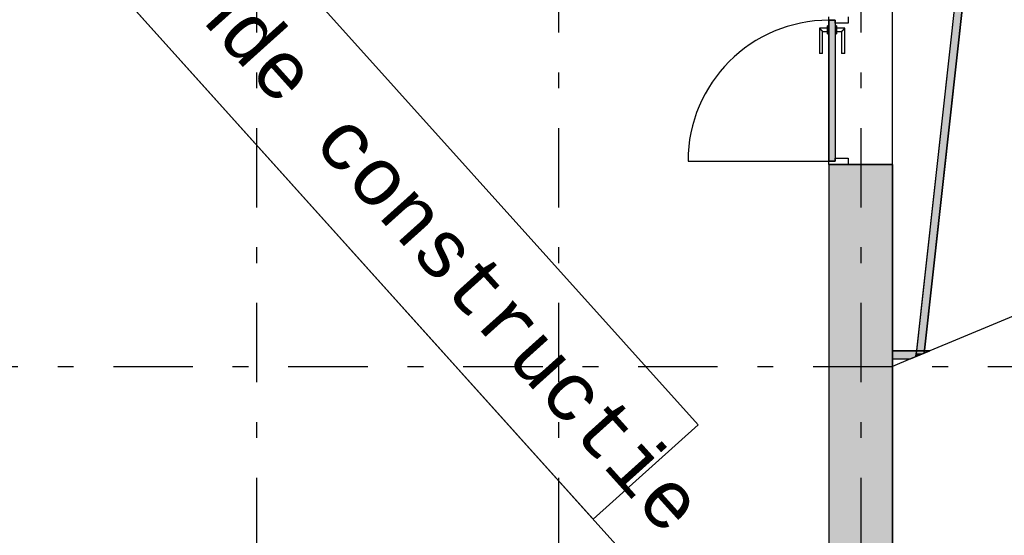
# Model space of a CAD drawing. Extents: x 2 to 87, y -108 to 11.
# Tile 122 of 256: x 27.84 to 34.03, y -71.47 to -68.23. Entities that reach past the tile are written whole.
import ezdxf

# ---------------------------------------------------------------- set-up
doc = ezdxf.new("R2010")
doc.units = 0
doc.header["$MEASUREMENT"] = 0
doc.linetypes.add('DASHDOT', pattern=[1, 0.5, -0.25, 0, -0.25])
for name, color, linetype in [('10', 7, 'CONTINUOUS'), ('13', 7, 'CONTINUOUS'), ('16', 7, 'CONTINUOUS'), ('2', 7, 'CONTINUOUS'), ('25', 7, 'CONTINUOUS'), ('30', 7, 'CONTINUOUS'), ('5', 7, 'CONTINUOUS'), ('6', 7, 'CONTINUOUS'), ('8', 7, 'CONTINUOUS')]:
    doc.layers.add(name, color=color, linetype=linetype)
doc.styles.add('MONOTXT', font='MONOTXT', dxfattribs={"height": 0.2})

# ---------------------------------------------------------------- blocks, each defined once
blk = doc.blocks.new('*N206')
at = {"layer": '8', "color": 62, "linetype": 'Continuous'}
for p, q in [((-0.16, 0.745), (-0.2, 0.745)), ((-0.2, 0.745), (-0.2, -0.141)), ((-0.16, 0.745), (-0.16, -0.141)), ((-0.16, -0.141), (-0.2, -0.141))]:
    blk.add_line(p, q, dxfattribs=at)
for points in [[(-0.16, 0.745), (-0.2, 0.745), (-0.2, -0.141)], [(-0.16, 0.745), (-0.16, -0.141), (-0.2, -0.141)], [(-0.2, 0.745), (-0.2, 0.745), (-0.2, -0.141)], [(-0.16, 0.745), (-0.16, 0.745), (-0.16, -0.141)]]:
    blk.add_solid(points, dxfattribs=at)

msp = doc.modelspace()

# ---------------------------------------------------------------- linework, layer by layer
at = {"layer": '10', "color": 7, "linetype": 'Continuous'}
msp.add_line((9.8169, -47.3155), (49.3917, -91.3265), dxfattribs=at)
at = {"layer": '10', "color": 2, "linetype": 'Continuous'}
msp.add_lwpolyline([(23.594, -61.3104), (32.1051, -70.7756), (31.4455, -71.3686), (22.9345, -61.9035)], close=True, dxfattribs=at)
at = {"layer": '13', "color": 62, "linetype": 'Continuous'}
for p, q in [((36.9276, -68.9075), (33.5612, -70.3101)), ((33.4412, -70.3601), (33.3276, -70.4075))]:
    msp.add_line(p, q, dxfattribs=at)
at = {"layer": '16', "color": 62, "linetype": 'Continuous'}
msp.add_line((32.0416, -69.1155), (32.9276, -69.1155), dxfattribs=at)
msp.add_arc((32.9276, -69.1155), 0.886, 90, 180, dxfattribs=at)
at = {"layer": '2', "color": 62, "linetype": 'Continuous'}
for p, q in [((33.3276, -75.0075), (33.3276, -65.1024)), ((32.9276, -69.1375), (32.9276, -75.0075)), ((33.3276, -69.1375), (32.9276, -69.1375))]:
    msp.add_line(p, q, dxfattribs=at)
at = {"layer": '25', "color": 62, "linetype": 'Continuous'}
for p, q in [((33.8624, -66.8414), (33.5961, -69.2439)), ((33.9127, -66.8414), (33.6464, -69.2439)), ((32.9276, -69.1375), (33.3276, -69.1375)), ((32.9276, -69.1375), (32.9276, -75.0075)), ((33.3276, -69.1375), (33.3276, -75.0075)), ((33.5961, -69.2439), (33.4763, -70.3245)), ((33.6464, -69.2439), (33.5266, -70.3245)), ((33.3276, -70.3101), (33.5612, -70.3101)), ((33.3276, -70.3101), (33.3276, -70.3601)), ((33.5612, -70.3101), (33.4412, -70.3601)), ((33.5266, -70.3245), (33.4739, -70.3465)), ((33.4739, -70.3465), (33.4763, -70.3245)), ((33.3276, -70.3601), (33.4412, -70.3601))]:
    msp.add_line(p, q, dxfattribs=at)
for points in [[(33.8624, -66.8414), (33.5961, -69.2439), (33.6464, -69.2439)], [(33.8624, -66.8414), (33.9127, -66.8414), (33.6464, -69.2439)], [(32.9276, -69.1375), (32.9276, -69.1375), (33.3276, -69.1375)], [(32.9276, -69.1375), (32.9276, -75.0075), (33.3276, -75.0075)], [(32.9276, -69.1375), (33.3276, -69.1375), (33.3276, -75.0075)], [(33.5961, -69.2439), (33.4763, -70.3245), (33.5266, -70.3245)], [(33.5961, -69.2439), (33.6464, -69.2439), (33.5266, -70.3245)], [(33.3276, -70.3101), (33.3276, -70.3101), (33.5612, -70.3101)], [(33.3276, -70.3101), (33.3276, -70.3601), (33.4412, -70.3601)], [(33.3276, -70.3101), (33.5612, -70.3101), (33.4412, -70.3601)], [(33.4763, -70.3245), (33.5266, -70.3245), (33.4739, -70.3465)], [(33.3276, -70.3601), (33.3276, -70.3601), (33.4412, -70.3601)]]:
    msp.add_solid(points, dxfattribs=at)
at = {"layer": '30', "color": 62, "linetype": 'Continuous'}
for p, q in [((32.9276, -68.2295), (32.9276, -68.2075)), ((32.9676, -68.2295), (32.9276, -68.2295)), ((32.9676, -68.2475), (32.9676, -68.2295)), ((33.0476, -68.2075), (33.0476, -68.2475)), ((33.0476, -68.2475), (32.9676, -68.2475)), ((32.9676, -69.0975), (33.0476, -69.0975)), ((32.9676, -69.1155), (32.9676, -69.0975)), ((33.0476, -69.0975), (33.0476, -69.1375)), ((32.9276, -69.1155), (32.9676, -69.1155)), ((32.9276, -69.1375), (32.9276, -69.1155))]:
    msp.add_line(p, q, dxfattribs=at)
at = {"layer": '5', "color": 7, "linetype": 'DASHDOT'}
for p, q in [((29.3276, -7.3075), (29.3276, -96.5075)), ((31.2276, -7.3075), (31.2276, -96.5075)), ((33.1276, -7.3075), (33.1276, -96.5075)), ((7.5276, -70.4075), (52.6276, -70.4075))]:
    msp.add_line(p, q, dxfattribs=at)
at = {"layer": '6', "color": 62, "linetype": 'Continuous'}
for p, q in [((33.5266, -70.3245), (33.9127, -66.8414)), ((33.8569, -66.8914), (33.4739, -70.3465)), ((33.5612, -70.3101), (33.3276, -70.3101)), ((33.4412, -70.3601), (33.5612, -70.3101)), ((33.3276, -70.3601), (33.4412, -70.3601))]:
    msp.add_line(p, q, dxfattribs=at)
at = {"layer": '8', "color": 62, "linetype": 'Continuous'}
for p, q in [((32.9276, -68.2295), (32.9676, -68.2295)), ((32.9276, -69.1155), (32.9276, -68.2295)), ((32.9676, -68.2295), (32.9676, -69.1155)), ((32.9196, -68.2795), (32.8676, -68.2795)), ((32.8676, -68.2795), (32.8676, -68.4395)), ((32.9276, -68.2645), (32.9196, -68.2645)), ((32.9196, -68.3145), (32.9196, -68.2645)), ((32.9756, -68.2645), (32.9676, -68.2645)), ((32.9756, -68.2645), (32.9756, -68.3145)), ((33.0276, -68.2795), (32.9756, -68.2795)), ((33.0276, -68.4395), (33.0276, -68.2795)), ((32.8876, -68.2995), (32.9196, -68.2995)), ((32.8876, -68.4395), (32.8876, -68.2995)), ((32.9196, -68.3145), (32.9276, -68.3145)), ((32.9676, -68.3145), (32.9756, -68.3145)), ((32.9756, -68.2995), (33.0076, -68.2995)), ((33.0076, -68.2995), (33.0076, -68.4395)), ((32.8876, -68.4395), (32.8676, -68.4395)), ((33.0276, -68.4395), (33.0076, -68.4395)), ((32.9676, -69.1155), (32.9276, -69.1155))]:
    msp.add_line(p, q, dxfattribs=at)
for points in [[(32.8677, -68.2795), (32.8677, -68.2796), (32.8677, -68.2796), (32.8677, -68.2796), (32.8677, -68.2796), (32.8677, -68.2796), (32.8677, -68.2796), (32.8677, -68.2796), (32.8677, -68.2796), (32.8677, -68.2796), (32.8677, -68.2796), (32.8677, -68.2796), (32.8677, -68.2796), (32.8677, -68.2796), (32.8677, -68.2796), (32.8677, -68.2796), (32.8677, -68.2796), (32.8677, -68.2796), (32.8677, -68.2796), (32.8677, -68.2796), (32.8677, -68.2796), (32.8677, -68.2796), (32.8677, -68.2796), (32.8677, -68.2796), (32.8677, -68.2796), (32.8677, -68.2796), (32.8677, -68.2796), (32.8677, -68.2796), (32.8678, -68.2797), (32.8678, -68.2797), (32.8678, -68.2797), (32.8678, -68.2797), (32.8678, -68.2797), (32.8678, -68.2797), (32.8678, -68.2797), (32.8678, -68.2797), (32.8678, -68.2797), (32.8678, -68.2797), (32.8678, -68.2797), (32.8678, -68.2797), (32.8678, -68.2797), (32.8678, -68.2797), (32.8678, -68.2797), (32.8678, -68.2797), (32.8678, -68.2797), (32.8678, -68.2797), (32.8679, -68.2797), (32.8679, -68.2798), (32.8679, -68.2798), (32.8679, -68.2798), (32.8679, -68.2798), (32.8679, -68.2798), (32.8679, -68.2798), (32.8679, -68.2798), (32.8679, -68.2798), (32.8679, -68.2798), (32.8679, -68.2798), (32.8679, -68.2798), (32.8679, -68.2798), (32.8679, -68.2798), (32.8679, -68.2798), (32.8679, -68.2798), (32.868, -68.2799), (32.8681, -68.28), (32.8681, -68.28), (32.8681, -68.28), (32.8681, -68.28), (32.8681, -68.28), (32.8681, -68.28), (32.8681, -68.28), (32.8681, -68.28), (32.8681, -68.28), (32.8681, -68.28), (32.8681, -68.28), (32.8682, -68.28), (32.8682, -68.2801), (32.8682, -68.2801), (32.8682, -68.2801), (32.8682, -68.2801), (32.8682, -68.2801), (32.8682, -68.2801), (32.8682, -68.2801), (32.8682, -68.2801), (32.8682, -68.2801), (32.8682, -68.2801), (32.8683, -68.2802), (32.8683, -68.2802), (32.8683, -68.2802), (32.8683, -68.2802), (32.8683, -68.2802), (32.8683, -68.2802), (32.8683, -68.2802), (32.8683, -68.2802), (32.8683, -68.2802), (32.8683, -68.2802), (32.8684, -68.2803), (32.8684, -68.2803), (32.8684, -68.2803), (32.8684, -68.2803), (32.8684, -68.2803), (32.8684, -68.2803), (32.8684, -68.2803), (32.8684, -68.2803), (32.8684, -68.2803), (32.8684, -68.2803), (32.8685, -68.2804), (32.8685, -68.2804), (32.8685, -68.2804), (32.8685, -68.2804), (32.8685, -68.2804), (32.8685, -68.2804), (32.8685, -68.2804), (32.8685, -68.2804), (32.8686, -68.2805), (32.8686, -68.2805), (32.8686, -68.2805), (32.8686, -68.2805), (32.8686, -68.2805), (32.8686, -68.2805), (32.8686, -68.2805), (32.8686, -68.2805), (32.8686, -68.2805), (32.8687, -68.2806), (32.8687, -68.2806), (32.8687, -68.2806), (32.8687, -68.2806), (32.8687, -68.2806), (32.8687, -68.2806), (32.8687, -68.2806), (32.8687, -68.2806), (32.8688, -68.2807), (32.8688, -68.2807), (32.8688, -68.2807), (32.8688, -68.2807), (32.8688, -68.2807), (32.8688, -68.2807), (32.8688, -68.2807), (32.8688, -68.2807), (32.8689, -68.2808), (32.8689, -68.2808), (32.8689, -68.2808), (32.8689, -68.2808), (32.8689, -68.2808), (32.8689, -68.2808), (32.8689, -68.2808), (32.869, -68.2809), (32.869, -68.2809), (32.869, -68.2809), (32.869, -68.2809), (32.869, -68.2809), (32.869, -68.2809), (32.869, -68.2809), (32.8691, -68.281), (32.8692, -68.2811), (32.8692, -68.2811), (32.8692, -68.2811), (32.8692, -68.2811), (32.8692, -68.2811), (32.8692, -68.2811), (32.8692, -68.2811), (32.8693, -68.2812), (32.8693, -68.2812), (32.8693, -68.2812), (32.8693, -68.2812), (32.8693, -68.2812), (32.8693, -68.2812), (32.8693, -68.2812), (32.8694, -68.2813), (32.8694, -68.2813), (32.8694, -68.2813), (32.8694, -68.2813), (32.8694, -68.2813), (32.8694, -68.2813), (32.8695, -68.2814), (32.8695, -68.2814), (32.8695, -68.2814), (32.8695, -68.2814), (32.8695, -68.2814), (32.8695, -68.2814), (32.8696, -68.2815), (32.8696, -68.2815), (32.8696, -68.2815), (32.8696, -68.2815), (32.8696, -68.2815), (32.8696, -68.2815), (32.8697, -68.2816), (32.8697, -68.2816), (32.8697, -68.2816), (32.8697, -68.2816), (32.8697, -68.2816), (32.8697, -68.2816), (32.8698, -68.2817), (32.8698, -68.2817), (32.8698, -68.2817), (32.8698, -68.2817), (32.8698, -68.2817), (32.8698, -68.2817), (32.8699, -68.2818), (32.8699, -68.2818), (32.8699, -68.2818), (32.8699, -68.2818), (32.8699, -68.2818), (32.8699, -68.2818), (32.87, -68.2819), (32.87, -68.2819), (32.87, -68.2819), (32.87, -68.2819), (32.87, -68.2819), (32.8701, -68.282), (32.8701, -68.282), (32.8701, -68.282), (32.8701, -68.282), (32.8701, -68.282), (32.8701, -68.282), (32.8702, -68.2821), (32.8702, -68.2821), (32.8702, -68.2821), (32.8702, -68.2821), (32.8702, -68.2821), (32.8703, -68.2822), (32.8703, -68.2822), (32.8703, -68.2822), (32.8703, -68.2822), (32.8703, -68.2822), (32.8703, -68.2822), (32.8704, -68.2823), (32.8704, -68.2823), (32.8704, -68.2823), (32.8704, -68.2823), (32.8704, -68.2823), (32.8705, -68.2824), (32.8705, -68.2824), (32.8705, -68.2824), (32.8705, -68.2824), (32.8705, -68.2824), (32.8706, -68.2825), (32.8706, -68.2825), (32.8706, -68.2825), (32.8706, -68.2825), (32.8706, -68.2825), (32.8707, -68.2826), (32.8707, -68.2826), (32.8707, -68.2826), (32.8707, -68.2826), (32.8707, -68.2826), (32.8707, -68.2826), (32.8708, -68.2827), (32.8709, -68.2828), (32.8709, -68.2828), (32.8709, -68.2828), (32.8709, -68.2828), (32.871, -68.2829), (32.871, -68.2829), (32.871, -68.2829), (32.871, -68.2829), (32.871, -68.2829), (32.8711, -68.283), (32.8711, -68.283), (32.8711, -68.283), (32.8711, -68.283), (32.8711, -68.283), (32.8712, -68.2831), (32.8712, -68.2831), (32.8712, -68.2831), (32.8712, -68.2831), (32.8712, -68.2831), (32.8713, -68.2832), (32.8713, -68.2832), (32.8713, -68.2832), (32.8713, -68.2832), (32.8713, -68.2832), (32.8714, -68.2833), (32.8714, -68.2833), (32.8714, -68.2833), (32.8714, -68.2833), (32.8715, -68.2834), (32.8715, -68.2834), (32.8715, -68.2834), (32.8715, -68.2834), (32.8715, -68.2834), (32.8716, -68.2835), (32.8716, -68.2835), (32.8716, -68.2835), (32.8716, -68.2835), (32.8717, -68.2836), (32.8717, -68.2836), (32.8717, -68.2836), (32.8717, -68.2836), (32.8717, -68.2836), (32.8718, -68.2837), (32.8718, -68.2837), (32.8718, -68.2837), (32.8718, -68.2837), (32.8719, -68.2837), (32.8719, -68.2838), (32.8719, -68.2838), (32.8719, -68.2838), (32.8719, -68.2838), (32.872, -68.2839), (32.872, -68.2839), (32.872, -68.2839), (32.872, -68.2839), (32.8721, -68.284), (32.8721, -68.284), (32.8721, -68.284), (32.8721, -68.284), (32.8721, -68.284), (32.8722, -68.2841), (32.8722, -68.2841), (32.8722, -68.2841), (32.8722, -68.2841), (32.8723, -68.2842), (32.8723, -68.2842), (32.8723, -68.2842), (32.8723, -68.2842), (32.8724, -68.2843), (32.8724, -68.2843), (32.8724, -68.2843), (32.8724, -68.2843), (32.8724, -68.2843), (32.8725, -68.2844), (32.8725, -68.2844), (32.8725, -68.2844), (32.8725, -68.2844), (32.8726, -68.2845), (32.8726, -68.2845), (32.8726, -68.2845), (32.8726, -68.2845), (32.8727, -68.2846), (32.8727, -68.2846), (32.8727, -68.2846), (32.8727, -68.2846), (32.8728, -68.2847), (32.8728, -68.2847), (32.8728, -68.2847), (32.8728, -68.2847), (32.8728, -68.2847), (32.8729, -68.2848), (32.8729, -68.2848), (32.8729, -68.2848), (32.8729, -68.2848), (32.873, -68.2849), (32.8731, -68.285), (32.8731, -68.285), (32.8731, -68.285), (32.8731, -68.285), (32.8732, -68.2851), (32.8732, -68.2851), (32.8732, -68.2851), (32.8732, -68.2851), (32.8733, -68.2852), (32.8733, -68.2852), (32.8733, -68.2852), (32.8733, -68.2852), (32.8734, -68.2853), (32.8734, -68.2853), (32.8734, -68.2853), (32.8734, -68.2853), (32.8735, -68.2854), (32.8735, -68.2854), (32.8735, -68.2854), (32.8735, -68.2854), (32.8736, -68.2855), (32.8736, -68.2855), (32.8736, -68.2855), (32.8736, -68.2855), (32.8737, -68.2856), (32.8737, -68.2856), (32.8737, -68.2856), (32.8737, -68.2856), (32.8738, -68.2857), (32.8738, -68.2857), (32.8738, -68.2857), (32.8738, -68.2857), (32.8739, -68.2858), (32.8739, -68.2858), (32.8739, -68.2858), (32.8739, -68.2858), (32.874, -68.2859), (32.874, -68.2859), (32.874, -68.2859), (32.874, -68.2859), (32.8741, -68.286), (32.8741, -68.286), (32.8741, -68.286), (32.8741, -68.286), (32.8742, -68.2861), (32.8742, -68.2861), (32.8742, -68.2861), (32.8742, -68.2861), (32.8743, -68.2862), (32.8743, -68.2862), (32.8743, -68.2862), (32.8743, -68.2862), (32.8744, -68.2863), (32.8744, -68.2863), (32.8744, -68.2863), (32.8745, -68.2863), (32.8745, -68.2864), (32.8745, -68.2864), (32.8745, -68.2864), (32.8746, -68.2865), (32.8746, -68.2865), (32.8746, -68.2865), (32.8746, -68.2865), (32.8747, -68.2866), (32.8747, -68.2866), (32.8747, -68.2866), (32.8747, -68.2866), (32.8748, -68.2867), (32.8748, -68.2867), (32.8748, -68.2867), (32.8748, -68.2867), (32.8749, -68.2868), (32.8749, -68.2868), (32.8749, -68.2868), (32.8749, -68.2868), (32.875, -68.2869), (32.875, -68.2869), (32.875, -68.2869), (32.875, -68.2869), (32.8751, -68.287), (32.8751, -68.287), (32.8751, -68.287), (32.8752, -68.2871), (32.8752, -68.2871), (32.8752, -68.2871), (32.8752, -68.2871), (32.8753, -68.2872), (32.8753, -68.2872), (32.8753, -68.2872), (32.8753, -68.2872), (32.8754, -68.2873), (32.8754, -68.2873), (32.8754, -68.2873), (32.8754, -68.2873), (32.8755, -68.2874), (32.8755, -68.2874), (32.8755, -68.2874), (32.8756, -68.2875), (32.8757, -68.2876), (32.8757, -68.2876), (32.8757, -68.2876), (32.8757, -68.2876), (32.8758, -68.2877), (32.8758, -68.2877), (32.8758, -68.2877), (32.8758, -68.2877), (32.8759, -68.2878), (32.8759, -68.2878), (32.8759, -68.2878), (32.876, -68.2879), (32.876, -68.2879), (32.876, -68.2879), (32.876, -68.2879), (32.8761, -68.288), (32.8761, -68.288), (32.8761, -68.288), (32.8761, -68.288), (32.8762, -68.2881), (32.8762, -68.2881), (32.8762, -68.2881), (32.8763, -68.2882), (32.8763, -68.2882), (32.8763, -68.2882), (32.8763, -68.2882), (32.8764, -68.2883), (32.8764, -68.2883), (32.8764, -68.2883), (32.8764, -68.2883), (32.8765, -68.2884), (32.8765, -68.2884), (32.8765, -68.2884), (32.8766, -68.2885), (32.8766, -68.2885), (32.8766, -68.2885), (32.8766, -68.2885), (32.8767, -68.2886), (32.8767, -68.2886), (32.8767, -68.2886), (32.8767, -68.2886), (32.8768, -68.2887), (32.8768, -68.2887), (32.8768, -68.2887), (32.8769, -68.2888), (32.8769, -68.2888), (32.8769, -68.2888), (32.8769, -68.2888), (32.877, -68.2889), (32.877, -68.2889), (32.877, -68.2889), (32.877, -68.2889), (32.8771, -68.289), (32.8771, -68.289), (32.8771, -68.289), (32.8772, -68.2891), (32.8772, -68.2891), (32.8772, -68.2891), (32.8772, -68.2891), (32.8773, -68.2892), (32.8773, -68.2892), (32.8773, -68.2892), (32.8773, -68.2892), (32.8774, -68.2893), (32.8774, -68.2893), (32.8774, -68.2893), (32.8775, -68.2894), (32.8775, -68.2894), (32.8775, -68.2894), (32.8775, -68.2894), (32.8776, -68.2895), (32.8776, -68.2895), (32.8776, -68.2895), (32.8776, -68.2895), (32.8777, -68.2896), (32.8777, -68.2896), (32.8777, -68.2896), (32.8777, -68.2897), (32.8778, -68.2897), (32.8778, -68.2897), (32.8778, -68.2897), (32.8779, -68.2898), (32.8779, -68.2898), (32.8779, -68.2898), (32.8779, -68.2898), (32.878, -68.2899), (32.878, -68.2899), (32.878, -68.2899), (32.878, -68.29), (32.8781, -68.29), (32.8781, -68.29), (32.8781, -68.29), (32.8782, -68.2901), (32.8782, -68.2901), (32.8782, -68.2901), (32.8782, -68.2901), (32.8783, -68.2903), (32.8784, -68.2903), (32.8784, -68.2903), (32.8784, -68.2903), (32.8785, -68.2904), (32.8785, -68.2904), (32.8785, -68.2904), (32.8785, -68.2904), (32.8786, -68.2905), (32.8786, -68.2905), (32.8786, -68.2905), (32.8786, -68.2905), (32.8787, -68.2906), (32.8787, -68.2906), (32.8787, -68.2906), (32.8788, -68.2907), (32.8788, -68.2907), (32.8788, -68.2907), (32.8788, -68.2907), (32.8789, -68.2908), (32.8789, -68.2908), (32.8789, -68.2908), (32.8789, -68.2908), (32.879, -68.2909), (32.879, -68.2909), (32.879, -68.2909), (32.8791, -68.291), (32.8791, -68.291), (32.8791, -68.291), (32.8791, -68.291), (32.8792, -68.2911), (32.8792, -68.2911), (32.8792, -68.2911), (32.8792, -68.2911), (32.8793, -68.2912), (32.8793, -68.2912), (32.8793, -68.2912), (32.8794, -68.2913), (32.8794, -68.2913), (32.8794, -68.2913), (32.8794, -68.2913), (32.8795, -68.2914), (32.8795, -68.2914), (32.8795, -68.2914), (32.8795, -68.2914), (32.8796, -68.2915), (32.8796, -68.2915), (32.8796, -68.2915), (32.8796, -68.2915), (32.8797, -68.2916), (32.8797, -68.2916), (32.8797, -68.2916), (32.8798, -68.2917), (32.8798, -68.2917), (32.8798, -68.2917), (32.8798, -68.2917), (32.8799, -68.2918), (32.8799, -68.2918), (32.8799, -68.2918), (32.8799, -68.2918), (32.88, -68.2919), (32.88, -68.2919), (32.88, -68.2919), (32.88, -68.2919), (32.8801, -68.292), (32.8801, -68.292), (32.8801, -68.292), (32.8802, -68.2921), (32.8802, -68.2921), (32.8802, -68.2921), (32.8802, -68.2921), (32.8803, -68.2922), (32.8803, -68.2922), (32.8803, -68.2922), (32.8803, -68.2922), (32.8804, -68.2923), (32.8804, -68.2923), (32.8804, -68.2923), (32.8804, -68.2923), (32.8805, -68.2924), (32.8805, -68.2924), (32.8805, -68.2924), (32.8805, -68.2924), (32.8806, -68.2925), (32.8806, -68.2925), (32.8806, -68.2925), (32.8806, -68.2925), (32.8807, -68.2926), (32.8807, -68.2926), (32.8807, -68.2926), (32.8808, -68.2927), (32.8808, -68.2927), (32.8808, -68.2927), (32.8808, -68.2927), (32.8809, -68.2928), (32.881, -68.2929), (32.881, -68.2929), (32.881, -68.2929), (32.881, -68.2929), (32.8811, -68.293), (32.8811, -68.293), (32.8811, -68.293), (32.8811, -68.293), (32.8812, -68.2931), (32.8812, -68.2931), (32.8812, -68.2931), (32.8812, -68.2931), (32.8813, -68.2932), (32.8813, -68.2932), (32.8813, -68.2932), (32.8813, -68.2932), (32.8814, -68.2933), (32.8814, -68.2933), (32.8814, -68.2933), (32.8814, -68.2933), (32.8815, -68.2934), (32.8815, -68.2934), (32.8815, -68.2934), (32.8815, -68.2934), (32.8816, -68.2935), (32.8816, -68.2935), (32.8816, -68.2935), (32.8816, -68.2935), (32.8817, -68.2936), (32.8817, -68.2936), (32.8817, -68.2936), (32.8817, -68.2936), (32.8818, -68.2937), (32.8818, -68.2937), (32.8818, -68.2937), (32.8818, -68.2937), (32.8819, -68.2938), (32.8819, -68.2938), (32.8819, -68.2938), (32.8819, -68.2938), (32.882, -68.2939), (32.882, -68.2939), (32.882, -68.2939), (32.882, -68.2939), (32.8821, -68.294), (32.8821, -68.294), (32.8821, -68.294), (32.8821, -68.294), (32.8822, -68.2941), (32.8822, -68.2941), (32.8822, -68.2941), (32.8822, -68.2941), (32.8823, -68.2942), (32.8823, -68.2942), (32.8823, -68.2942), (32.8823, -68.2942), (32.8824, -68.2943), (32.8824, -68.2943), (32.8824, -68.2943), (32.8824, -68.2943), (32.8825, -68.2944), (32.8825, -68.2944), (32.8825, -68.2944), (32.8825, -68.2944), (32.8825, -68.2944), (32.8826, -68.2945), (32.8826, -68.2945), (32.8826, -68.2945), (32.8826, -68.2945), (32.8827, -68.2946), (32.8827, -68.2946), (32.8827, -68.2946), (32.8827, -68.2946), (32.8828, -68.2947), (32.8828, -68.2947), (32.8828, -68.2947), (32.8828, -68.2947), (32.8828, -68.2948), (32.8829, -68.2948), (32.8829, -68.2948), (32.8829, -68.2948), (32.8829, -68.2948), (32.883, -68.2949), (32.883, -68.2949), (32.883, -68.2949), (32.883, -68.2949), (32.8831, -68.295), (32.8831, -68.295), (32.8831, -68.295), (32.8831, -68.295), (32.8831, -68.295), (32.8832, -68.2951), (32.8832, -68.2951), (32.8832, -68.2951), (32.8832, -68.2951), (32.8833, -68.2952), (32.8833, -68.2952), (32.8833, -68.2952), (32.8833, -68.2952), (32.8833, -68.2953), (32.8834, -68.2953), (32.8834, -68.2953), (32.8834, -68.2953), (32.8834, -68.2953), (32.8835, -68.2954), (32.8835, -68.2954), (32.8835, -68.2954), (32.8835, -68.2954), (32.8835, -68.2955), (32.8836, -68.2955), (32.8836, -68.2955), (32.8836, -68.2955), (32.8836, -68.2955), (32.8837, -68.2956), (32.8837, -68.2956), (32.8837, -68.2956), (32.8837, -68.2956), (32.8837, -68.2956), (32.8838, -68.2957), (32.8838, -68.2957), (32.8838, -68.2957), (32.8838, -68.2957), (32.8839, -68.2958), (32.8839, -68.2958), (32.8839, -68.2958), (32.8839, -68.2958), (32.8839, -68.2958), (32.884, -68.2959), (32.884, -68.2959), (32.884, -68.2959), (32.884, -68.2959), (32.884, -68.2959), (32.8841, -68.296), (32.8841, -68.296), (32.8841, -68.296), (32.8841, -68.296), (32.8841, -68.296), (32.8842, -68.2961), (32.8842, -68.2961), (32.8842, -68.2961), (32.8842, -68.2961), (32.8843, -68.2961), (32.8843, -68.2962), (32.8843, -68.2962), (32.8843, -68.2962), (32.8843, -68.2962), (32.8844, -68.2963), (32.8844, -68.2963), (32.8844, -68.2963), (32.8844, -68.2963), (32.8844, -68.2963), (32.8845, -68.2964), (32.8845, -68.2964), (32.8845, -68.2964), (32.8845, -68.2964), (32.8845, -68.2964), (32.8846, -68.2964), (32.8846, -68.2965), (32.8846, -68.2965), (32.8846, -68.2965), (32.8846, -68.2965), (32.8846, -68.2965), (32.8847, -68.2966), (32.8847, -68.2966), (32.8847, -68.2966), (32.8847, -68.2966), (32.8847, -68.2966), (32.8848, -68.2967), (32.8848, -68.2967), (32.8848, -68.2967), (32.8848, -68.2967), (32.8848, -68.2967), (32.8849, -68.2968), (32.8849, -68.2968), (32.8849, -68.2968), (32.8849, -68.2968), (32.8849, -68.2968), (32.8849, -68.2969), (32.885, -68.2969), (32.885, -68.2969), (32.885, -68.2969), (32.885, -68.2969), (32.885, -68.2969), (32.8851, -68.297), (32.8851, -68.297), (32.8851, -68.297), (32.8851, -68.297), (32.8851, -68.297), (32.8851, -68.2971), (32.8852, -68.2971), (32.8852, -68.2971), (32.8852, -68.2971), (32.8852, -68.2971), (32.8852, -68.2971), (32.8853, -68.2972), (32.8854, -68.2973), (32.8854, -68.2973), (32.8854, -68.2973), (32.8854, -68.2973), (32.8854, -68.2973), (32.8854, -68.2973), (32.8855, -68.2974), (32.8855, -68.2974), (32.8855, -68.2974), (32.8855, -68.2974), (32.8855, -68.2974), (32.8855, -68.2974), (32.8856, -68.2975), (32.8856, -68.2975), (32.8856, -68.2975), (32.8856, -68.2975), (32.8856, -68.2975), (32.8856, -68.2975), (32.8857, -68.2976), (32.8857, -68.2976), (32.8857, -68.2976), (32.8857, -68.2976), (32.8857, -68.2976), (32.8857, -68.2976), (32.8858, -68.2977), (32.8858, -68.2977), (32.8858, -68.2977), (32.8858, -68.2977), (32.8858, -68.2977), (32.8858, -68.2977), (32.8859, -68.2978), (32.8859, -68.2978), (32.8859, -68.2978), (32.8859, -68.2978), (32.8859, -68.2978), (32.8859, -68.2978), (32.8859, -68.2978), (32.886, -68.2979), (32.886, -68.2979), (32.886, -68.2979), (32.886, -68.2979), (32.886, -68.2979), (32.886, -68.2979), (32.886, -68.2979), (32.8861, -68.298), (32.8861, -68.298), (32.8861, -68.298), (32.8861, -68.298), (32.8861, -68.298), (32.8861, -68.298), (32.8861, -68.298), (32.8862, -68.2981), (32.8862, -68.2981), (32.8862, -68.2981), (32.8862, -68.2981), (32.8862, -68.2981), (32.8862, -68.2981), (32.8862, -68.2981), (32.8863, -68.2982), (32.8863, -68.2982), (32.8863, -68.2982), (32.8863, -68.2982), (32.8863, -68.2982), (32.8863, -68.2982), (32.8863, -68.2982), (32.8864, -68.2983), (32.8864, -68.2983), (32.8864, -68.2983), (32.8864, -68.2983), (32.8864, -68.2983), (32.8864, -68.2983), (32.8864, -68.2983), (32.8864, -68.2983), (32.8865, -68.2984), (32.8865, -68.2984), (32.8865, -68.2984), (32.8865, -68.2984), (32.8865, -68.2984), (32.8865, -68.2984), (32.8865, -68.2984), (32.8865, -68.2984), (32.8866, -68.2985), (32.8866, -68.2985), (32.8866, -68.2985), (32.8866, -68.2985), (32.8866, -68.2985), (32.8866, -68.2985), (32.8866, -68.2985), (32.8866, -68.2985), (32.8866, -68.2986), (32.8867, -68.2986), (32.8867, -68.2986), (32.8867, -68.2986), (32.8867, -68.2986), (32.8867, -68.2986), (32.8867, -68.2986), (32.8867, -68.2986), (32.8867, -68.2986), (32.8868, -68.2987), (32.8869, -68.2988), (32.8869, -68.2988), (32.8869, -68.2988), (32.8869, -68.2988), (32.8869, -68.2988), (32.8869, -68.2988), (32.8869, -68.2988), (32.8869, -68.2988), (32.8869, -68.2988), (32.8869, -68.2988), (32.887, -68.2989), (32.887, -68.2989), (32.887, -68.2989), (32.887, -68.2989), (32.887, -68.2989), (32.887, -68.2989), (32.887, -68.2989), (32.887, -68.2989), (32.887, -68.2989), (32.887, -68.2989), (32.8871, -68.299), (32.8871, -68.299), (32.8871, -68.299), (32.8871, -68.299), (32.8871, -68.299), (32.8871, -68.299), (32.8871, -68.299), (32.8871, -68.299), (32.8871, -68.299), (32.8871, -68.299), (32.8871, -68.299), (32.8871, -68.299), (32.8872, -68.2991), (32.8872, -68.2991), (32.8872, -68.2991), (32.8872, -68.2991), (32.8872, -68.2991), (32.8872, -68.2991), (32.8872, -68.2991), (32.8872, -68.2991), (32.8872, -68.2991), (32.8872, -68.2991), (32.8872, -68.2991), (32.8872, -68.2991), (32.8872, -68.2991), (32.8873, -68.2992), (32.8873, -68.2992), (32.8873, -68.2992), (32.8873, -68.2992), (32.8873, -68.2992), (32.8873, -68.2992), (32.8873, -68.2992), (32.8873, -68.2992), (32.8873, -68.2992), (32.8873, -68.2992), (32.8873, -68.2992), (32.8873, -68.2992), (32.8873, -68.2992), (32.8873, -68.2992), (32.8873, -68.2992), (32.8874, -68.2993), (32.8874, -68.2993), (32.8874, -68.2993), (32.8874, -68.2993), (32.8874, -68.2993), (32.8874, -68.2993), (32.8874, -68.2993), (32.8874, -68.2993), (32.8874, -68.2993), (32.8874, -68.2993), (32.8874, -68.2993), (32.8874, -68.2993), (32.8874, -68.2993), (32.8874, -68.2993), (32.8874, -68.2993), (32.8874, -68.2993), (32.8874, -68.2993), (32.8874, -68.2993), (32.8874, -68.2993), (32.8875, -68.2994), (32.8876, -68.2995)], [(33.0076, -68.2995), (33.0077, -68.2995), (33.0077, -68.2994), (33.0077, -68.2994), (33.0077, -68.2994), (33.0077, -68.2994), (33.0077, -68.2994), (33.0077, -68.2994), (33.0077, -68.2994), (33.0077, -68.2994), (33.0077, -68.2994), (33.0077, -68.2994), (33.0077, -68.2994), (33.0077, -68.2994), (33.0077, -68.2994), (33.0077, -68.2994), (33.0077, -68.2994), (33.0077, -68.2994), (33.0077, -68.2994), (33.0077, -68.2994), (33.0077, -68.2994), (33.0077, -68.2994), (33.0077, -68.2994), (33.0077, -68.2994), (33.0077, -68.2994), (33.0077, -68.2994), (33.0077, -68.2994), (33.0077, -68.2994), (33.0077, -68.2994), (33.0078, -68.2993), (33.0078, -68.2993), (33.0078, -68.2993), (33.0078, -68.2993), (33.0078, -68.2993), (33.0078, -68.2993), (33.0078, -68.2993), (33.0078, -68.2993), (33.0078, -68.2993), (33.0078, -68.2993), (33.0078, -68.2993), (33.0078, -68.2993), (33.0078, -68.2993), (33.0078, -68.2993), (33.0078, -68.2993), (33.0078, -68.2993), (33.0078, -68.2993), (33.0078, -68.2993), (33.0079, -68.2993), (33.0079, -68.2992), (33.0079, -68.2992), (33.0079, -68.2992), (33.0079, -68.2992), (33.0079, -68.2992), (33.0079, -68.2992), (33.0079, -68.2992), (33.0079, -68.2992), (33.0079, -68.2992), (33.0079, -68.2992), (33.0079, -68.2992), (33.0079, -68.2992), (33.0079, -68.2992), (33.0079, -68.2992), (33.0079, -68.2992), (33.008, -68.2991), (33.0081, -68.299), (33.0081, -68.299), (33.0081, -68.299), (33.0081, -68.299), (33.0081, -68.299), (33.0081, -68.299), (33.0081, -68.299), (33.0081, -68.299), (33.0081, -68.299), (33.0081, -68.299), (33.0081, -68.299), (33.0082, -68.299), (33.0082, -68.2989), (33.0082, -68.2989), (33.0082, -68.2989), (33.0082, -68.2989), (33.0082, -68.2989), (33.0082, -68.2989), (33.0082, -68.2989), (33.0082, -68.2989), (33.0082, -68.2989), (33.0082, -68.2989), (33.0083, -68.2988), (33.0083, -68.2988), (33.0083, -68.2988), (33.0083, -68.2988), (33.0083, -68.2988), (33.0083, -68.2988), (33.0083, -68.2988), (33.0083, -68.2988), (33.0083, -68.2988), (33.0083, -68.2988), (33.0084, -68.2987), (33.0084, -68.2987), (33.0084, -68.2987), (33.0084, -68.2987), (33.0084, -68.2987), (33.0084, -68.2987), (33.0084, -68.2987), (33.0084, -68.2987), (33.0084, -68.2987), (33.0084, -68.2987), (33.0085, -68.2986), (33.0085, -68.2986), (33.0085, -68.2986), (33.0085, -68.2986), (33.0085, -68.2986), (33.0085, -68.2986), (33.0085, -68.2986), (33.0085, -68.2986), (33.0086, -68.2986), (33.0086, -68.2985), (33.0086, -68.2985), (33.0086, -68.2985), (33.0086, -68.2985), (33.0086, -68.2985), (33.0086, -68.2985), (33.0086, -68.2985), (33.0086, -68.2985), (33.0087, -68.2984), (33.0087, -68.2984), (33.0087, -68.2984), (33.0087, -68.2984), (33.0087, -68.2984), (33.0087, -68.2984), (33.0087, -68.2984), (33.0087, -68.2984), (33.0088, -68.2983), (33.0088, -68.2983), (33.0088, -68.2983), (33.0088, -68.2983), (33.0088, -68.2983), (33.0088, -68.2983), (33.0088, -68.2983), (33.0088, -68.2983), (33.0089, -68.2982), (33.0089, -68.2982), (33.0089, -68.2982), (33.0089, -68.2982), (33.0089, -68.2982), (33.0089, -68.2982), (33.0089, -68.2982), (33.009, -68.2981), (33.009, -68.2981), (33.009, -68.2981), (33.009, -68.2981), (33.009, -68.2981), (33.009, -68.2981), (33.009, -68.2981), (33.0091, -68.298), (33.0092, -68.2979), (33.0092, -68.2979), (33.0092, -68.2979), (33.0092, -68.2979), (33.0092, -68.2979), (33.0092, -68.2979), (33.0092, -68.2979), (33.0093, -68.2978), (33.0093, -68.2978), (33.0093, -68.2978), (33.0093, -68.2978), (33.0093, -68.2978), (33.0093, -68.2978), (33.0093, -68.2978), (33.0094, -68.2977), (33.0094, -68.2977), (33.0094, -68.2977), (33.0094, -68.2977), (33.0094, -68.2977), (33.0094, -68.2977), (33.0095, -68.2976), (33.0095, -68.2976), (33.0095, -68.2976), (33.0095, -68.2976), (33.0095, -68.2976), (33.0095, -68.2976), (33.0096, -68.2975), (33.0096, -68.2975), (33.0096, -68.2975), (33.0096, -68.2975), (33.0096, -68.2975), (33.0096, -68.2975), (33.0097, -68.2974), (33.0097, -68.2974), (33.0097, -68.2974), (33.0097, -68.2974), (33.0097, -68.2974), (33.0097, -68.2974), (33.0098, -68.2973), (33.0098, -68.2973), (33.0098, -68.2973), (33.0098, -68.2973), (33.0098, -68.2973), (33.0098, -68.2973), (33.0099, -68.2972), (33.0099, -68.2972), (33.0099, -68.2972), (33.0099, -68.2972), (33.0099, -68.2972), (33.0099, -68.2972), (33.01, -68.2971), (33.01, -68.2971), (33.01, -68.2971), (33.01, -68.2971), (33.01, -68.2971), (33.0101, -68.2971), (33.0101, -68.297), (33.0101, -68.297), (33.0101, -68.297), (33.0101, -68.297), (33.0101, -68.297), (33.0102, -68.2969), (33.0102, -68.2969), (33.0102, -68.2969), (33.0102, -68.2969), (33.0102, -68.2969), (33.0103, -68.2969), (33.0103, -68.2968), (33.0103, -68.2968), (33.0103, -68.2968), (33.0103, -68.2968), (33.0103, -68.2968), (33.0104, -68.2967), (33.0104, -68.2967), (33.0104, -68.2967), (33.0104, -68.2967), (33.0104, -68.2967), (33.0105, -68.2966), (33.0105, -68.2966), (33.0105, -68.2966), (33.0105, -68.2966), (33.0105, -68.2966), (33.0106, -68.2965), (33.0106, -68.2965), (33.0106, -68.2965), (33.0106, -68.2965), (33.0106, -68.2965), (33.0107, -68.2964), (33.0107, -68.2964), (33.0107, -68.2964), (33.0107, -68.2964), (33.0107, -68.2964), (33.0107, -68.2964), (33.0108, -68.2963), (33.0109, -68.2962), (33.0109, -68.2962), (33.0109, -68.2962), (33.0109, -68.2962), (33.011, -68.2961), (33.011, -68.2961), (33.011, -68.2961), (33.011, -68.2961), (33.011, -68.2961), (33.0111, -68.296), (33.0111, -68.296), (33.0111, -68.296), (33.0111, -68.296), (33.0111, -68.296), (33.0112, -68.2959), (33.0112, -68.2959), (33.0112, -68.2959), (33.0112, -68.2959), (33.0112, -68.2959), (33.0113, -68.2958), (33.0113, -68.2958), (33.0113, -68.2958), (33.0113, -68.2958), (33.0113, -68.2958), (33.0114, -68.2957), (33.0114, -68.2957), (33.0114, -68.2957), (33.0114, -68.2957), (33.0115, -68.2956), (33.0115, -68.2956), (33.0115, -68.2956), (33.0115, -68.2956), (33.0115, -68.2956), (33.0116, -68.2955), (33.0116, -68.2955), (33.0116, -68.2955), (33.0116, -68.2955), (33.0117, -68.2955), (33.0117, -68.2954), (33.0117, -68.2954), (33.0117, -68.2954), (33.0117, -68.2954), (33.0118, -68.2953), (33.0118, -68.2953), (33.0118, -68.2953), (33.0118, -68.2953), (33.0119, -68.2953), (33.0119, -68.2952), (33.0119, -68.2952), (33.0119, -68.2952), (33.0119, -68.2952), (33.012, -68.2951), (33.012, -68.2951), (33.012, -68.2951), (33.012, -68.2951), (33.0121, -68.295), (33.0121, -68.295), (33.0121, -68.295), (33.0121, -68.295), (33.0121, -68.295), (33.0122, -68.2949), (33.0122, -68.2949), (33.0122, -68.2949), (33.0122, -68.2949), (33.0123, -68.2948), (33.0123, -68.2948), (33.0123, -68.2948), (33.0123, -68.2948), (33.0124, -68.2948), (33.0124, -68.2947), (33.0124, -68.2947), (33.0124, -68.2947), (33.0124, -68.2947), (33.0125, -68.2946), (33.0125, -68.2946), (33.0125, -68.2946), (33.0125, -68.2946), (33.0126, -68.2945), (33.0126, -68.2945), (33.0126, -68.2945), (33.0126, -68.2945), (33.0127, -68.2944), (33.0127, -68.2944), (33.0127, -68.2944), (33.0127, -68.2944), (33.0128, -68.2944), (33.0128, -68.2943), (33.0128, -68.2943), (33.0128, -68.2943), (33.0128, -68.2943), (33.0129, -68.2942), (33.0129, -68.2942), (33.0129, -68.2942), (33.0129, -68.2942), (33.013, -68.2941), (33.0131, -68.294), (33.0131, -68.294), (33.0131, -68.294), (33.0131, -68.294), (33.0132, -68.2939), (33.0132, -68.2939), (33.0132, -68.2939), (33.0132, -68.2939), (33.0133, -68.2938), (33.0133, -68.2938), (33.0133, -68.2938), (33.0133, -68.2938), (33.0134, -68.2937), (33.0134, -68.2937), (33.0134, -68.2937), (33.0134, -68.2937), (33.0135, -68.2936), (33.0135, -68.2936), (33.0135, -68.2936), (33.0135, -68.2936), (33.0136, -68.2935), (33.0136, -68.2935), (33.0136, -68.2935), (33.0136, -68.2935), (33.0137, -68.2934), (33.0137, -68.2934), (33.0137, -68.2934), (33.0137, -68.2934), (33.0138, -68.2933), (33.0138, -68.2933), (33.0138, -68.2933), (33.0138, -68.2933), (33.0139, -68.2932), (33.0139, -68.2932), (33.0139, -68.2932), (33.0139, -68.2932), (33.014, -68.2931), (33.014, -68.2931), (33.014, -68.2931), (33.014, -68.2931), (33.0141, -68.293), (33.0141, -68.293), (33.0141, -68.293), (33.0141, -68.293), (33.0142, -68.2929), (33.0142, -68.2929), (33.0142, -68.2929), (33.0142, -68.2929), (33.0143, -68.2928), (33.0143, -68.2928), (33.0143, -68.2928), (33.0143, -68.2928), (33.0144, -68.2927), (33.0144, -68.2927), (33.0144, -68.2927), (33.0145, -68.2927), (33.0145, -68.2926), (33.0145, -68.2926), (33.0145, -68.2926), (33.0146, -68.2925), (33.0146, -68.2925), (33.0146, -68.2925), (33.0146, -68.2925), (33.0147, -68.2924), (33.0147, -68.2924), (33.0147, -68.2924), (33.0147, -68.2924), (33.0148, -68.2923), (33.0148, -68.2923), (33.0148, -68.2923), (33.0148, -68.2923), (33.0149, -68.2922), (33.0149, -68.2922), (33.0149, -68.2922), (33.0149, -68.2922), (33.015, -68.2921), (33.015, -68.2921), (33.015, -68.2921), (33.015, -68.2921), (33.0151, -68.292), (33.0151, -68.292), (33.0151, -68.292), (33.0152, -68.2919), (33.0152, -68.2919), (33.0152, -68.2919), (33.0152, -68.2919), (33.0153, -68.2918), (33.0153, -68.2918), (33.0153, -68.2918), (33.0153, -68.2918), (33.0154, -68.2917), (33.0154, -68.2917), (33.0154, -68.2917), (33.0154, -68.2917), (33.0155, -68.2916), (33.0155, -68.2916), (33.0155, -68.2916), (33.0156, -68.2915), (33.0157, -68.2914), (33.0157, -68.2914), (33.0157, -68.2914), (33.0157, -68.2914), (33.0158, -68.2913), (33.0158, -68.2913), (33.0158, -68.2913), (33.0158, -68.2913), (33.0159, -68.2912), (33.0159, -68.2912), (33.0159, -68.2912), (33.016, -68.2911), (33.016, -68.2911), (33.016, -68.2911), (33.016, -68.2911), (33.0161, -68.291), (33.0161, -68.291), (33.0161, -68.291), (33.0161, -68.291), (33.0162, -68.2909), (33.0162, -68.2909), (33.0162, -68.2909), (33.0163, -68.2908), (33.0163, -68.2908), (33.0163, -68.2908), (33.0163, -68.2908), (33.0164, -68.2907), (33.0164, -68.2907), (33.0164, -68.2907), (33.0164, -68.2907), (33.0165, -68.2906), (33.0165, -68.2906), (33.0165, -68.2906), (33.0166, -68.2905), (33.0166, -68.2905), (33.0166, -68.2905), (33.0166, -68.2905), (33.0167, -68.2904), (33.0167, -68.2904), (33.0167, -68.2904), (33.0167, -68.2904), (33.0168, -68.2903), (33.0168, -68.2903), (33.0168, -68.2903), (33.0169, -68.2903), (33.0169, -68.2902), (33.0169, -68.2902), (33.0169, -68.2902), (33.017, -68.2901), (33.017, -68.2901), (33.017, -68.2901), (33.017, -68.2901), (33.0171, -68.29), (33.0171, -68.29), (33.0171, -68.29), (33.0172, -68.29), (33.0172, -68.2899), (33.0172, -68.2899), (33.0172, -68.2899), (33.0173, -68.2898), (33.0173, -68.2898), (33.0173, -68.2898), (33.0173, -68.2898), (33.0174, -68.2897), (33.0174, -68.2897), (33.0174, -68.2897), (33.0175, -68.2897), (33.0175, -68.2896), (33.0175, -68.2896), (33.0175, -68.2896), (33.0176, -68.2895), (33.0176, -68.2895), (33.0176, -68.2895), (33.0176, -68.2895), (33.0177, -68.2894), (33.0177, -68.2894), (33.0177, -68.2894), (33.0177, -68.2894), (33.0178, -68.2893), (33.0178, -68.2893), (33.0178, -68.2893), (33.0179, -68.2892), (33.0179, -68.2892), (33.0179, -68.2892), (33.0179, -68.2892), (33.018, -68.2891), (33.018, -68.2891), (33.018, -68.2891), (33.018, -68.2891), (33.0181, -68.289), (33.0181, -68.289), (33.0181, -68.289), (33.0182, -68.2889), (33.0182, -68.2889), (33.0182, -68.2889), (33.0182, -68.2889), (33.0183, -68.2888), (33.0184, -68.2887), (33.0184, -68.2887), (33.0184, -68.2887), (33.0185, -68.2886), (33.0185, -68.2886), (33.0185, -68.2886), (33.0185, -68.2886), (33.0186, -68.2885), (33.0186, -68.2885), (33.0186, -68.2885), (33.0186, -68.2885), (33.0187, -68.2884), (33.0187, -68.2884), (33.0187, -68.2884), (33.0188, -68.2883), (33.0188, -68.2883), (33.0188, -68.2883), (33.0188, -68.2883), (33.0189, -68.2882), (33.0189, -68.2882), (33.0189, -68.2882), (33.0189, -68.2882), (33.019, -68.2881), (33.019, -68.2881), (33.019, -68.2881), (33.0191, -68.288), (33.0191, -68.288), (33.0191, -68.288), (33.0191, -68.288), (33.0192, -68.2879), (33.0192, -68.2879), (33.0192, -68.2879), (33.0192, -68.2879), (33.0193, -68.2878), (33.0193, -68.2878), (33.0193, -68.2878), (33.0194, -68.2877), (33.0194, -68.2877), (33.0194, -68.2877), (33.0194, -68.2877), (33.0195, -68.2876), (33.0195, -68.2876), (33.0195, -68.2876), (33.0195, -68.2876), (33.0196, -68.2875), (33.0196, -68.2875), (33.0196, -68.2875), (33.0196, -68.2875), (33.0197, -68.2874), (33.0197, -68.2874), (33.0197, -68.2874), (33.0198, -68.2873), (33.0198, -68.2873), (33.0198, -68.2873), (33.0198, -68.2873), (33.0199, -68.2872), (33.0199, -68.2872), (33.0199, -68.2872), (33.0199, -68.2872), (33.02, -68.2871), (33.02, -68.2871), (33.02, -68.2871), (33.02, -68.2871), (33.0201, -68.287), (33.0201, -68.287), (33.0201, -68.287), (33.0202, -68.2869), (33.0202, -68.2869), (33.0202, -68.2869), (33.0202, -68.2869), (33.0203, -68.2868), (33.0203, -68.2868), (33.0203, -68.2868), (33.0203, -68.2868), (33.0204, -68.2867), (33.0204, -68.2867), (33.0204, -68.2867), (33.0204, -68.2867), (33.0205, -68.2866), (33.0205, -68.2866), (33.0205, -68.2866), (33.0205, -68.2866), (33.0206, -68.2865), (33.0206, -68.2865), (33.0206, -68.2865), (33.0206, -68.2865), (33.0207, -68.2864), (33.0207, -68.2864), (33.0207, -68.2864), (33.0208, -68.2863), (33.0208, -68.2863), (33.0208, -68.2863), (33.0208, -68.2863), (33.0209, -68.2862), (33.021, -68.2861), (33.021, -68.2861), (33.021, -68.2861), (33.021, -68.2861), (33.0211, -68.286), (33.0211, -68.286), (33.0211, -68.286), (33.0211, -68.286), (33.0212, -68.2859), (33.0212, -68.2859), (33.0212, -68.2859), (33.0212, -68.2859), (33.0213, -68.2858), (33.0213, -68.2858), (33.0213, -68.2858), (33.0213, -68.2858), (33.0214, -68.2857), (33.0214, -68.2857), (33.0214, -68.2857), (33.0214, -68.2857), (33.0215, -68.2856), (33.0215, -68.2856), (33.0215, -68.2856), (33.0215, -68.2856), (33.0216, -68.2855), (33.0216, -68.2855), (33.0216, -68.2855), (33.0216, -68.2855), (33.0217, -68.2854), (33.0217, -68.2854), (33.0217, -68.2854), (33.0217, -68.2854), (33.0218, -68.2853), (33.0218, -68.2853), (33.0218, -68.2853), (33.0218, -68.2853), (33.0219, -68.2852), (33.0219, -68.2852), (33.0219, -68.2852), (33.0219, -68.2852), (33.022, -68.2851), (33.022, -68.2851), (33.022, -68.2851), (33.022, -68.2851), (33.0221, -68.285), (33.0221, -68.285), (33.0221, -68.285), (33.0221, -68.285), (33.0222, -68.2849), (33.0222, -68.2849), (33.0222, -68.2849), (33.0222, -68.2849), (33.0223, -68.2848), (33.0223, -68.2848), (33.0223, -68.2848), (33.0223, -68.2848), (33.0224, -68.2847), (33.0224, -68.2847), (33.0224, -68.2847), (33.0224, -68.2847), (33.0225, -68.2847), (33.0225, -68.2846), (33.0225, -68.2846), (33.0225, -68.2846), (33.0225, -68.2846), (33.0226, -68.2845), (33.0226, -68.2845), (33.0226, -68.2845), (33.0226, -68.2845), (33.0227, -68.2844), (33.0227, -68.2844), (33.0227, -68.2844), (33.0227, -68.2844), (33.0228, -68.2843), (33.0228, -68.2843), (33.0228, -68.2843), (33.0228, -68.2843), (33.0228, -68.2843), (33.0229, -68.2842), (33.0229, -68.2842), (33.0229, -68.2842), (33.0229, -68.2842), (33.023, -68.2841), (33.023, -68.2841), (33.023, -68.2841), (33.023, -68.2841), (33.0231, -68.284), (33.0231, -68.284), (33.0231, -68.284), (33.0231, -68.284), (33.0231, -68.284), (33.0232, -68.2839), (33.0232, -68.2839), (33.0232, -68.2839), (33.0232, -68.2839), (33.0233, -68.2838), (33.0233, -68.2838), (33.0233, -68.2838), (33.0233, -68.2838), (33.0234, -68.2837), (33.0235, -68.2836), (33.0235, -68.2836), (33.0235, -68.2836), (33.0235, -68.2836), (33.0235, -68.2836), (33.0236, -68.2835), (33.0236, -68.2835), (33.0236, -68.2835), (33.0236, -68.2835), (33.0237, -68.2834), (33.0237, -68.2834), (33.0237, -68.2834), (33.0237, -68.2834), (33.0237, -68.2834), (33.0238, -68.2833), (33.0238, -68.2833), (33.0238, -68.2833), (33.0238, -68.2833), (33.0239, -68.2832), (33.0239, -68.2832), (33.0239, -68.2832), (33.0239, -68.2832), (33.0239, -68.2832), (33.024, -68.2831), (33.024, -68.2831), (33.024, -68.2831), (33.024, -68.2831), (33.024, -68.2831), (33.0241, -68.283), (33.0241, -68.283), (33.0241, -68.283), (33.0241, -68.283), (33.0241, -68.283), (33.0242, -68.2829), (33.0242, -68.2829), (33.0242, -68.2829), (33.0242, -68.2829), (33.0243, -68.2829), (33.0243, -68.2828), (33.0243, -68.2828), (33.0243, -68.2828), (33.0243, -68.2828), (33.0244, -68.2827), (33.0244, -68.2827), (33.0244, -68.2827), (33.0244, -68.2827), (33.0244, -68.2827), (33.0245, -68.2826), (33.0245, -68.2826), (33.0245, -68.2826), (33.0245, -68.2826), (33.0245, -68.2826), (33.0246, -68.2826), (33.0246, -68.2825), (33.0246, -68.2825), (33.0246, -68.2825), (33.0246, -68.2825), (33.0246, -68.2825), (33.0247, -68.2824), (33.0247, -68.2824), (33.0247, -68.2824), (33.0247, -68.2824), (33.0247, -68.2824), (33.0248, -68.2823), (33.0248, -68.2823), (33.0248, -68.2823), (33.0248, -68.2823), (33.0248, -68.2823), (33.0249, -68.2822), (33.0249, -68.2822), (33.0249, -68.2822), (33.0249, -68.2822), (33.0249, -68.2822), (33.0249, -68.2822), (33.025, -68.2821), (33.025, -68.2821), (33.025, -68.2821), (33.025, -68.2821), (33.025, -68.2821), (33.0251, -68.282), (33.0251, -68.282), (33.0251, -68.282), (33.0251, -68.282), (33.0251, -68.282), (33.0251, -68.282), (33.0252, -68.2819), (33.0252, -68.2819), (33.0252, -68.2819), (33.0252, -68.2819), (33.0252, -68.2819), (33.0253, -68.2818), (33.0254, -68.2817), (33.0254, -68.2817), (33.0254, -68.2817), (33.0254, -68.2817), (33.0254, -68.2817), (33.0254, -68.2817), (33.0255, -68.2816), (33.0255, -68.2816), (33.0255, -68.2816), (33.0255, -68.2816), (33.0255, -68.2816), (33.0255, -68.2816), (33.0256, -68.2815), (33.0256, -68.2815), (33.0256, -68.2815), (33.0256, -68.2815), (33.0256, -68.2815), (33.0256, -68.2815), (33.0257, -68.2814), (33.0257, -68.2814), (33.0257, -68.2814), (33.0257, -68.2814), (33.0257, -68.2814), (33.0257, -68.2814), (33.0258, -68.2813), (33.0258, -68.2813), (33.0258, -68.2813), (33.0258, -68.2813), (33.0258, -68.2813), (33.0258, -68.2813), (33.0259, -68.2812), (33.0259, -68.2812), (33.0259, -68.2812), (33.0259, -68.2812), (33.0259, -68.2812), (33.0259, -68.2812), (33.0259, -68.2812), (33.026, -68.2811), (33.026, -68.2811), (33.026, -68.2811), (33.026, -68.2811), (33.026, -68.2811), (33.026, -68.2811), (33.026, -68.2811), (33.0261, -68.281), (33.0261, -68.281), (33.0261, -68.281), (33.0261, -68.281), (33.0261, -68.281), (33.0261, -68.281), (33.0261, -68.281), (33.0262, -68.2809), (33.0262, -68.2809), (33.0262, -68.2809), (33.0262, -68.2809), (33.0262, -68.2809), (33.0262, -68.2809), (33.0262, -68.2809), (33.0263, -68.2808), (33.0263, -68.2808), (33.0263, -68.2808), (33.0263, -68.2808), (33.0263, -68.2808), (33.0263, -68.2808), (33.0263, -68.2808), (33.0264, -68.2807), (33.0264, -68.2807), (33.0264, -68.2807), (33.0264, -68.2807), (33.0264, -68.2807), (33.0264, -68.2807), (33.0264, -68.2807), (33.0264, -68.2807), (33.0265, -68.2806), (33.0265, -68.2806), (33.0265, -68.2806), (33.0265, -68.2806), (33.0265, -68.2806), (33.0265, -68.2806), (33.0265, -68.2806), (33.0265, -68.2806), (33.0266, -68.2805), (33.0266, -68.2805), (33.0266, -68.2805), (33.0266, -68.2805), (33.0266, -68.2805), (33.0266, -68.2805), (33.0266, -68.2805), (33.0266, -68.2805), (33.0266, -68.2805), (33.0267, -68.2804), (33.0267, -68.2804), (33.0267, -68.2804), (33.0267, -68.2804), (33.0267, -68.2804), (33.0267, -68.2804), (33.0267, -68.2804), (33.0267, -68.2804), (33.0268, -68.2803), (33.0269, -68.2802), (33.0269, -68.2802), (33.0269, -68.2802), (33.0269, -68.2802), (33.0269, -68.2802), (33.0269, -68.2802), (33.0269, -68.2802), (33.0269, -68.2802), (33.0269, -68.2802), (33.0269, -68.2802), (33.027, -68.2801), (33.027, -68.2801), (33.027, -68.2801), (33.027, -68.2801), (33.027, -68.2801), (33.027, -68.2801), (33.027, -68.2801), (33.027, -68.2801), (33.027, -68.2801), (33.027, -68.2801), (33.0271, -68.28), (33.0271, -68.28), (33.0271, -68.28), (33.0271, -68.28), (33.0271, -68.28), (33.0271, -68.28), (33.0271, -68.28), (33.0271, -68.28), (33.0271, -68.28), (33.0271, -68.28), (33.0271, -68.28), (33.0271, -68.28), (33.0272, -68.2799), (33.0272, -68.2799), (33.0272, -68.2799), (33.0272, -68.2799), (33.0272, -68.2799), (33.0272, -68.2799), (33.0272, -68.2799), (33.0272, -68.2799), (33.0272, -68.2799), (33.0272, -68.2799), (33.0272, -68.2799), (33.0272, -68.2799), (33.0272, -68.2799), (33.0273, -68.2798), (33.0273, -68.2798), (33.0273, -68.2798), (33.0273, -68.2798), (33.0273, -68.2798), (33.0273, -68.2798), (33.0273, -68.2798), (33.0273, -68.2798), (33.0273, -68.2798), (33.0273, -68.2798), (33.0273, -68.2798), (33.0273, -68.2798), (33.0273, -68.2798), (33.0273, -68.2798), (33.0273, -68.2798), (33.0274, -68.2797), (33.0274, -68.2797), (33.0274, -68.2797), (33.0274, -68.2797), (33.0274, -68.2797), (33.0274, -68.2797), (33.0274, -68.2797), (33.0274, -68.2797), (33.0274, -68.2797), (33.0274, -68.2797), (33.0274, -68.2797), (33.0274, -68.2797), (33.0274, -68.2797), (33.0274, -68.2797), (33.0274, -68.2797), (33.0274, -68.2797), (33.0274, -68.2797), (33.0274, -68.2797), (33.0274, -68.2797), (33.0275, -68.2796), (33.0276, -68.2795)]]:
    msp.add_lwpolyline(points, dxfattribs=at)

# ---------------------------------------------------------------- block references
msp.add_blockref('*N206', (33.1276, -68.9745), dxfattribs=at)

# ---------------------------------------------------------------- texts
at = {"layer": '8', "color": 2, "linetype": 'Continuous', "style": 'MONOTXT'}
msp.add_text('Geen aanpassingen in bestaande constructie', height=0.35, rotation=311.96196, dxfattribs=at).set_placement((23.3982, -62.0251))

doc.saveas('drawing.dxf')
